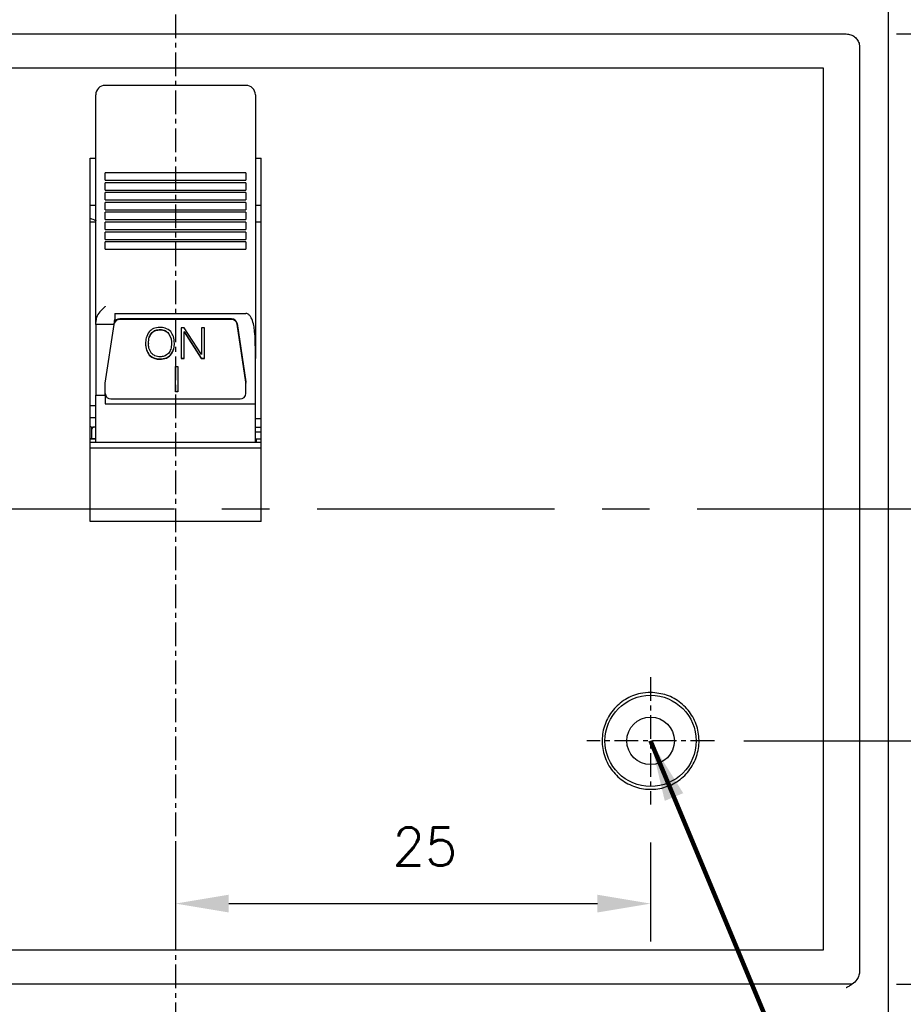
# Model space of a CAD drawing. Extents: x -26 to 1050, y -162 to 594.
# Tile 16 of 24: x 431 to 477, y 384 to 436. Entities that reach past the tile are written whole.
import ezdxf

# ---------------------------------------------------------------- set-up
doc = ezdxf.new("R2010")
doc.units = 0
doc.header["$MEASUREMENT"] = 0
doc.linetypes.add('CENTER', pattern=[2, 1.25, -0.25, 0.25, -0.25])
doc.layers.get('0').update_dxf_attribs({"linetype": 'CONTINUOUS'})
doc.layers.add('cen', color=1, linetype='CENTER')
doc.layers.add('di', color=3, linetype='CONTINUOUS')
doc.styles.add('KIM', font='ROMANS.shx', dxfattribs={"height": 5, "bigfont": 'GSG1.shx'})
doc.styles.get("Standard").update_dxf_attribs({"font": 'romans.shx', "height": 2, "bigfont": 'hgs.shx'})
doc.dimstyles.get("Standard").update_dxf_attribs({"dimscale": 0, "dimtxt": 2, "dimasz": 2, "dimexe": 0.5, "dimexo": 0.5, "dimgap": 1, "dimtad": 1, "dimdsep": 46, "dimtxsty": 'Standard', "dimcen": 0, "dimclrd": 3, "dimclre": 3, "dimclrt": 3, "dimadec": 0, "dimazin": 2, "dimtp": 0.1, "dimtm": 0.1, "dimtfac": 1, "dimtmove": 0, "dimatfit": 3, "dimfxl": 0, "dimtolj": 1, "dimarcsym": 0})
doc.dimstyles.new('STANDARD$0', dxfattribs={"dimtxt": 5, "dimasz": 5, "dimexe": 1, "dimexo": 2, "dimgap": 2, "dimtad": 1, "dimdec": 4, "dimzin": 12, "dimdsep": 46, "dimtxsty": 'KIM', "dimcen": -1, "dimdle": 0.1, "dimadec": 0, "dimazin": 0, "dimtfac": 1, "dimtdec": 4, "dimtmove": 0, "dimatfit": 3, "dimfxl": 0, "dimtolj": 1, "dimtzin": 0, "dimarcsym": 0})

# ---------------------------------------------------------------- blocks, each defined once
blk = doc.blocks.new('*D286')
at = {"layer": 'di'}
for p, q in [((477.101, 435.379), (495.922, 435.379)), ((493.922, 432.579), (493.922, 388.179)), ((477.101, 385.379), (495.922, 385.379))]:
    blk.add_line(p, q, dxfattribs=at)
for points in [[(493.456, 432.579), (494.389, 432.579), (493.922, 435.379)], [(493.456, 388.179), (494.389, 388.179), (493.922, 385.379)]]:
    blk.add_solid(points, dxfattribs=at)
at = {"layer": 'di', "insert": (490.922, 410.379), "char_height": 2, "attachment_point": 5, "rotation": 90}
blk.add_mtext('\\A1;50', dxfattribs=at)
blk = doc.blocks.new('*D287')
at = {"layer": 'di'}
for p, q in [((469.436, 450.379), (515.922, 450.379)), ((513.922, 447.579), (513.922, 373.179)), ((469.436, 370.379), (515.922, 370.379))]:
    blk.add_line(p, q, dxfattribs=at)
for points in [[(513.456, 447.579), (514.389, 447.579), (513.922, 450.379)], [(513.456, 373.179), (514.389, 373.179), (513.922, 370.379)]]:
    blk.add_solid(points, dxfattribs=at)
at = {"layer": 'di', "insert": (510.922, 410.379), "char_height": 2, "attachment_point": 5, "rotation": 90}
blk.add_mtext('\\A1;80', dxfattribs=at)
blk = doc.blocks.new('*D288')
at = {"layer": 'di'}
for p, q in [((477.96, 442.379), (505.922, 442.379)), ((503.922, 439.579), (503.922, 381.179)), ((477.96, 378.379), (505.922, 378.379))]:
    blk.add_line(p, q, dxfattribs=at)
for points in [[(503.456, 439.579), (504.389, 439.579), (503.922, 442.379)], [(503.456, 381.179), (504.389, 381.179), (503.922, 378.379)]]:
    blk.add_solid(points, dxfattribs=at)
at = {"layer": 'di', "insert": (500.922, 410.379), "char_height": 2, "attachment_point": 5, "rotation": 90}
blk.add_mtext('\\A1;64', dxfattribs=at)
blk = doc.blocks.new('*D290')
at = {"layer": 'di'}
for p, q in [((400.46, 460.379), (384.321, 460.379)), ((386.321, 457.579), (386.321, 364.679)), ((437.16, 361.879), (384.321, 361.879))]:
    blk.add_line(p, q, dxfattribs=at)
for points in [[(385.854, 457.579), (386.788, 457.579), (386.321, 460.379)], [(385.854, 364.679), (386.788, 364.679), (386.321, 361.879)]]:
    blk.add_solid(points, dxfattribs=at)
at = {"layer": 'di', "insert": (383.321, 411.479), "char_height": 2, "attachment_point": 5, "rotation": 90}
blk.add_mtext('\\A1;98.5', dxfattribs=at)
blk = doc.blocks.new('*D276')
at = {"layer": 'di'}
for p, q in [((439.16, 392.824), (439.16, 387.616)), ((464.16, 392.824), (464.16, 387.616)), ((441.96, 389.616), (461.36, 389.616))]:
    blk.add_line(p, q, dxfattribs=at)
for points in [[(441.96, 390.083), (441.96, 389.149), (439.16, 389.616)], [(461.36, 390.083), (461.36, 389.149), (464.16, 389.616)]]:
    blk.add_solid(points, dxfattribs=at)
at = {"layer": 'di', "insert": (452.283, 392.616), "char_height": 2, "attachment_point": 5}
blk.add_mtext('\\A1;25', dxfattribs=at)
blk = doc.blocks.new('*D277')
at = {"layer": 'di'}
for p, q in [((480.548, 410.379), (485.922, 410.379)), ((483.922, 407.579), (483.922, 400.979)), ((469.066, 398.179), (485.922, 398.179))]:
    blk.add_line(p, q, dxfattribs=at)
for points in [[(483.456, 407.579), (484.389, 407.579), (483.922, 410.379)], [(483.456, 400.979), (484.389, 400.979), (483.922, 398.179)]]:
    blk.add_solid(points, dxfattribs=at)
at = {"layer": 'di', "insert": (480.922, 404.279), "char_height": 2, "attachment_point": 5, "rotation": 90}
blk.add_mtext('\\A1;12.2', dxfattribs=at)
blk = doc.blocks.new('*D278')
at = {"layer": 'di'}
for p, q in [((457.015, 452.379), (526.371, 452.379)), ((524.371, 449.579), (524.371, 371.179)), ((456.936, 368.379), (526.371, 368.379))]:
    blk.add_line(p, q, dxfattribs=at)
for points in [[(523.904, 449.579), (524.837, 449.579), (524.371, 452.379)], [(523.904, 371.179), (524.837, 371.179), (524.371, 368.379)]]:
    blk.add_solid(points, dxfattribs=at)
at = {"layer": 'di', "insert": (521.371, 410.379), "char_height": 2, "attachment_point": 5, "rotation": 90}
blk.add_mtext('\\A1;84', dxfattribs=at)

msp = doc.modelspace()

# ---------------------------------------------------------------- linework, layer by layer
for p, q in [((476.66, 441.679), (476.66, 379.079)), ((403.86, 435.379), (474.46, 435.379)), ((475.16, 434.678), (475.16, 434.493)), ((475.16, 434.493), (475.16, 386.265)), ((473.26, 433.579), (405.06, 433.579)), ((473.26, 387.179), (473.26, 433.579)), ((442.86, 432.674), (435.46, 432.674)), ((434.96, 431.392), (434.96, 432.174)), ((443.36, 432.174), (443.36, 431.392)), ((434.96, 430.897), (434.96, 431.392)), ((443.36, 431.392), (443.36, 430.897)), ((434.96, 428.59), (434.96, 430.897)), ((443.36, 430.897), (443.36, 428.59)), ((434.66, 428.844), (434.96, 428.844)), ((434.66, 409.719), (434.66, 428.844)), ((434.96, 422.756), (434.96, 428.59)), ((443.36, 428.844), (443.66, 428.844)), ((443.36, 428.59), (443.36, 422.756)), ((443.66, 409.719), (443.66, 428.844)), ((442.86, 428.067), (435.46, 428.067)), ((435.46, 428.009), (435.46, 428.067)), ((435.46, 427.682), (435.46, 428.009)), ((442.86, 428.067), (442.86, 428.009)), ((442.86, 428.009), (442.86, 427.682)), ((435.46, 427.682), (442.86, 427.682)), ((442.86, 427.548), (435.46, 427.548)), ((435.46, 427.491), (435.46, 427.548)), ((435.46, 427.163), (435.46, 427.491)), ((442.86, 427.548), (442.86, 427.491)), ((442.86, 427.491), (442.86, 427.163)), ((435.46, 427.163), (442.86, 427.163)), ((442.86, 427.029), (435.46, 427.029)), ((435.46, 426.972), (435.46, 427.029)), ((435.46, 426.645), (435.46, 426.972)), ((442.86, 427.029), (442.86, 426.972)), ((442.86, 426.972), (442.86, 426.645)), ((435.46, 426.645), (442.86, 426.645)), ((442.86, 426.511), (435.46, 426.511)), ((435.46, 426.453), (435.46, 426.511)), ((435.46, 426.126), (435.46, 426.453)), ((442.86, 426.511), (442.86, 426.453)), ((442.86, 426.453), (442.86, 426.126)), ((434.96, 426.352), (434.66, 426.352)), ((435.46, 426.126), (442.86, 426.126)), ((442.86, 425.992), (435.46, 425.992)), ((435.46, 425.934), (435.46, 425.992)), ((435.46, 425.607), (435.46, 425.934)), ((442.86, 425.992), (442.86, 425.934)), ((442.86, 425.934), (442.86, 425.607)), ((443.66, 426.352), (443.36, 426.352)), ((434.96, 425.479), (434.66, 425.479)), ((435.46, 425.607), (442.86, 425.607)), ((442.86, 425.473), (435.46, 425.473)), ((435.46, 425.416), (435.46, 425.473)), ((435.46, 425.088), (435.46, 425.416)), ((442.86, 425.473), (442.86, 425.416)), ((442.86, 425.416), (442.86, 425.088)), ((443.66, 425.479), (443.36, 425.479)), ((435.46, 425.088), (442.86, 425.088)), ((442.86, 424.954), (435.46, 424.954)), ((435.46, 424.897), (435.46, 424.954)), ((435.46, 424.57), (435.46, 424.897)), ((442.86, 424.954), (442.86, 424.897)), ((442.86, 424.897), (442.86, 424.57)), ((435.46, 424.57), (442.86, 424.57)), ((442.86, 424.436), (435.46, 424.436)), ((435.46, 424.378), (435.46, 424.436)), ((435.46, 424.051), (435.46, 424.378)), ((442.86, 424.436), (442.86, 424.378)), ((442.86, 424.378), (442.86, 424.051)), ((435.46, 424.051), (442.86, 424.051)), ((434.96, 422.398), (434.96, 422.756)), ((434.96, 422.073), (434.96, 422.398)), ((443.36, 422.756), (443.36, 422.398)), ((443.36, 422.398), (443.36, 422.073)), ((434.96, 420.214), (434.96, 422.073)), ((443.36, 422.073), (443.36, 420.979)), ((443.36, 420.979), (443.36, 418.295)), ((434.96, 420.085), (434.96, 420.214)), ((435.96, 420.668), (442.86, 420.668)), ((435.96, 420.668), (435.96, 420.347)), ((442.1, 420.383), (436.22, 420.383)), ((442.1, 420.352), (436.22, 420.352)), ((435.924, 420.085), (434.96, 420.085)), ((434.96, 420.085), (434.96, 416.379)), ((435.46, 416.997), (435.924, 420.085)), ((438.347, 419.824), (438.347, 419.809)), ((439.62, 419.913), (439.453, 419.913)), ((439.453, 419.913), (439.453, 418.303)), ((439.607, 419.715), (440.514, 418.319)), ((439.607, 419.715), (439.607, 419.699)), ((439.607, 418.303), (439.607, 419.699)), ((439.607, 419.699), (440.514, 418.303)), ((440.531, 418.508), (439.62, 419.913)), ((440.685, 419.913), (440.531, 419.913)), ((440.531, 419.913), (440.531, 418.508)), ((440.685, 418.303), (440.685, 419.913)), ((442.397, 420.139), (442.857, 417.08)), ((442.857, 417.049), (442.397, 420.107)), ((437.891, 419.635), (437.891, 419.619)), ((438.791, 419.639), (438.791, 419.623)), ((437.737, 419.111), (437.737, 419.095)), ((438.947, 419.111), (438.947, 419.095)), ((437.777, 418.497), (437.777, 418.481)), ((438.342, 418.279), (438.342, 418.263)), ((438.895, 418.488), (438.895, 418.473)), ((439.453, 418.319), (439.607, 418.319)), ((439.453, 418.303), (439.607, 418.303)), ((440.514, 418.319), (440.685, 418.319)), ((440.514, 418.319), (440.514, 418.303)), ((440.514, 418.303), (440.685, 418.303)), ((443.36, 415.921), (443.36, 418.295)), ((439.157, 417.882), (439.283, 417.882)), ((439.157, 416.542), (439.157, 417.882)), ((439.283, 417.882), (439.283, 416.542)), ((435.46, 416.379), (435.46, 416.997)), ((442.86, 417.04), (442.86, 417.009)), ((442.86, 416.459), (442.86, 417.009)), ((434.96, 416.379), (435.46, 416.379)), ((434.96, 413.879), (434.96, 416.379)), ((435.46, 416.379), (435.46, 415.921)), ((435.76, 416.174), (442.56, 416.174)), ((439.283, 416.558), (439.157, 416.558)), ((439.283, 416.542), (439.157, 416.542)), ((434.66, 415.821), (434.96, 415.821)), ((435.46, 415.921), (443.36, 415.921)), ((443.36, 413.879), (443.36, 415.921)), ((434.96, 415.179), (434.66, 415.179)), ((443.66, 415.13), (443.36, 415.13)), ((434.76, 414.59), (434.76, 414.685)), ((434.76, 414.079), (434.76, 414.59)), ((434.96, 414.679), (434.81, 414.679)), ((443.36, 414.685), (443.66, 414.685)), ((434.96, 414.079), (434.66, 414.079)), ((434.66, 414.079), (434.96, 414.079)), ((443.66, 414.423), (443.36, 414.423)), ((443.36, 414.079), (443.66, 414.079)), ((443.41, 414.078), (443.41, 414.079)), ((443.41, 414.078), (443.41, 413.919)), ((443.66, 413.879), (434.66, 413.879)), ((443.66, 413.579), (434.66, 413.579)), ((443.41, 413.879), (443.41, 413.919)), ((443.66, 409.719), (434.66, 409.719)), ((405.06, 387.179), (473.26, 387.179)), ((475.16, 386.265), (475.16, 386.088)), ((475.16, 386.088), (475.16, 386.068)), ((474.774, 385.379), (403.546, 385.379))]:
    msp.add_line(p, q)
for radius in [2.4, 1.25]:
    msp.add_circle((464.16, 398.179), radius)
for centre, radius, start, end in [((435.46, 432.174), 0.5, 90, 180), ((442.86, 432.174), 0.5, 0, 90), ((436.215, 420.054), 0.298, 88.9941, 161.009), ((436.217, 420.083), 0.301, 89.327, 156.804), ((442.106, 420.088), 0.295, 9.897, 91.1658), ((442.106, 420.056), 0.295, 9.897, 91.1658), ((442.589, 417.009), 0.271, 0.0019, 8.5599), ((435.752, 416.467), 0.293, 181.5253, 271.4481), ((442.567, 416.467), 0.293, 268.5519, 358.4747), ((434.81, 414.879), 0.2, 221.4096, 270), ((434.855, 414.584), 0.095, 86.8626, 176.4742)]:
    msp.add_arc(centre, radius, start, end)
msp.add_ellipse((435.646, 420.179), major_axis=(-0.883, -6.5), ratio=0.044052, start_param=1.562329, end_param=1.602607)
for points, knots in [([(474.46, 435.379), (474.538, 435.371), (474.696, 435.356), (474.905, 435.235), (475.063, 435.058), (475.148, 434.86), (475.156, 434.73), (475.16, 434.678)], [0, 0, 0, 0, 0.214181, 0.428355, 0.642715, 0.857467, 1, 1, 1, 1]), ([(434.66, 425.677), (434.766, 425.65), (434.875, 425.622), (434.958, 425.554), (434.96, 425.552)], [0, 0, 0, 0, 0.975376, 1, 1, 1, 1]), ([(435.46, 421.046), (435.459, 421.045), (435.359, 420.95), (435.183, 420.779), (434.994, 420.494), (434.97, 420.299), (434.96, 420.214)], [0, 0, 0, 0, 0.004478, 0.414212, 0.745066, 1, 1, 1, 1]), ([(443.36, 418.295), (443.361, 418.611), (443.363, 419.086), (443.335, 419.671), (443.282, 420.054), (443.209, 420.321), (443.109, 420.508), (443.031, 420.601), (442.948, 420.653), (442.893, 420.667), (442.865, 420.668), (442.86, 420.668)], [0, 0, 0, 0, 0.373882, 0.561277, 0.690649, 0.830333, 0.884088, 0.938167, 0.968206, 0.994093, 1, 1, 1, 1]), ([(437.775, 419.711), (437.71, 419.604), (437.593, 419.411), (437.586, 419.19), (437.583, 419.092)], [0, 0, 0, 0, 0.558164, 1, 1, 1, 1]), ([(438.342, 419.934), (438.221, 419.926), (438.004, 419.911), (437.845, 419.772), (437.775, 419.711)], [0, 0, 0, 0, 0.560206, 1, 1, 1, 1]), ([(437.891, 419.635), (437.924, 419.669), (437.989, 419.736), (438.147, 419.81), (438.271, 419.819), (438.347, 419.824)], [0, 0, 0, 0, 0.280171, 0.560364, 1, 1, 1, 1]), ([(437.891, 419.619), (437.924, 419.653), (437.989, 419.72), (438.147, 419.794), (438.271, 419.803), (438.347, 419.809)], [0, 0, 0, 0, 0.280171, 0.560364, 1, 1, 1, 1]), ([(438.904, 419.714), (438.813, 419.787), (438.649, 419.919), (438.436, 419.929), (438.342, 419.934)], [0, 0, 0, 0, 0.557806, 1, 1, 1, 1]), ([(438.347, 419.824), (438.443, 419.816), (438.615, 419.803), (438.737, 419.689), (438.791, 419.639)], [0, 0, 0, 0, 0.559821, 1, 1, 1, 1]), ([(438.347, 419.809), (438.443, 419.801), (438.615, 419.787), (438.737, 419.673), (438.791, 419.623)], [0, 0, 0, 0, 0.559821, 1, 1, 1, 1]), ([(439.101, 419.094), (439.096, 419.219), (439.087, 419.443), (438.96, 419.631), (438.904, 419.714)], [0, 0, 0, 0, 0.560689, 1, 1, 1, 1]), ([(437.737, 419.111), (437.741, 419.216), (437.748, 419.403), (437.847, 419.564), (437.891, 419.635)], [0, 0, 0, 0, 0.560727, 1, 1, 1, 1]), ([(437.737, 419.095), (437.741, 419.2), (437.748, 419.388), (437.847, 419.549), (437.891, 419.619)], [0, 0, 0, 0, 0.560727, 1, 1, 1, 1]), ([(438.791, 419.639), (438.845, 419.547), (438.94, 419.382), (438.945, 419.194), (438.947, 419.111)], [0, 0, 0, 0, 0.558165, 1, 1, 1, 1]), ([(438.791, 419.623), (438.845, 419.531), (438.94, 419.366), (438.945, 419.178), (438.947, 419.095)], [0, 0, 0, 0, 0.558165, 1, 1, 1, 1]), ([(437.583, 419.108), (437.588, 418.984), (437.597, 418.763), (437.722, 418.578), (437.777, 418.497)], [0, 0, 0, 0, 0.560644, 1, 1, 1, 1]), ([(437.583, 419.092), (437.588, 418.968), (437.597, 418.747), (437.722, 418.563), (437.777, 418.481)], [0, 0, 0, 0, 0.5606441, 1, 1, 1, 1]), ([(437.9, 418.569), (437.844, 418.66), (437.745, 418.824), (437.739, 419.012), (437.737, 419.095)], [0, 0, 0, 0, 0.558084, 1, 1, 1, 1]), ([(438.947, 419.095), (438.943, 418.99), (438.935, 418.801), (438.832, 418.641), (438.786, 418.571)], [0, 0, 0, 0, 0.560621, 1, 1, 1, 1]), ([(438.895, 418.488), (438.965, 418.595), (439.091, 418.786), (439.098, 419.01), (439.101, 419.11)], [0, 0, 0, 0, 0.557958, 1, 1, 1, 1]), ([(438.895, 418.473), (438.965, 418.579), (439.091, 418.77), (439.098, 418.995), (439.101, 419.094)], [0, 0, 0, 0, 0.5579583, 1, 1, 1, 1]), ([(437.777, 418.497), (437.87, 418.424), (438.035, 418.293), (438.248, 418.283), (438.342, 418.279)], [0, 0, 0, 0, 0.557825, 1, 1, 1, 1]), ([(437.777, 418.481), (437.87, 418.408), (438.035, 418.278), (438.248, 418.268), (438.342, 418.263)], [0, 0, 0, 0, 0.557825, 1, 1, 1, 1]), ([(438.347, 418.388), (438.251, 418.396), (438.079, 418.409), (437.955, 418.52), (437.9, 418.569)], [0, 0, 0, 0, 0.55993, 1, 1, 1, 1]), ([(438.342, 418.279), (438.459, 418.287), (438.669, 418.302), (438.826, 418.431), (438.895, 418.488)], [0, 0, 0, 0, 0.560065, 1, 1, 1, 1]), ([(438.342, 418.263), (438.459, 418.271), (438.669, 418.286), (438.826, 418.416), (438.895, 418.473)], [0, 0, 0, 0, 0.560065, 1, 1, 1, 1]), ([(438.786, 418.571), (438.716, 418.511), (438.589, 418.403), (438.421, 418.393), (438.347, 418.388)], [0, 0, 0, 0, 0.558064, 1, 1, 1, 1]), ([(464.16, 400.729), (464.447, 400.701), (465.02, 400.644), (465.783, 400.205), (466.363, 399.557), (466.695, 398.749), (466.741, 397.878), (466.496, 397.04), (465.988, 396.331), (465.273, 395.83), (464.433, 395.594), (463.562, 395.65), (462.759, 395.99), (462.113, 396.577), (461.698, 397.345), (461.561, 398.207), (461.717, 399.065), (462.148, 399.825), (462.806, 400.395), (463.516, 400.688), (463.981, 400.718), (464.16, 400.729)], [0, 0, 0, 0, 0.053685, 0.107369, 0.161055, 0.214743, 0.268434, 0.322128, 0.375823, 0.429516, 0.483203, 0.536885, 0.590567, 0.64425, 0.697939, 0.751633, 0.805328, 0.859021, 0.912711, 0.966399, 1, 1, 1, 1]), ([(475.16, 386.068), (475.153, 385.992), (475.138, 385.831), (475.009, 385.585), (474.822, 385.404), (474.65, 385.296), (474.545, 385.236), (474.49, 385.207), (474.461, 385.192), (474.46, 385.191)], [0, 0, 0, 0, 0.192279, 0.405747, 0.688929, 0.841703, 0.918598, 0.995531, 1, 1, 1, 1])]:
    msp.add_open_spline(points, degree=3, knots=knots)
at = {"layer": 'cen'}
for p, q in [((439.16, 464.409), (439.16, 359.399)), ((464.16, 401.534), (464.16, 394.824)), ((467.515, 398.179), (460.805, 398.179))]:
    msp.add_line(p, q, dxfattribs=at)
at = {"layer": 'cen', "ltscale": 10}
msp.add_line((479.105, 410.379), (399.214, 410.379), dxfattribs=at)

# ---------------------------------------------------------------- dimensions: what is measured, and where the dimension line sits
at = {"layer": 'di'}
for base, p1, p2, angle, override, picture, middle in [((386.321, 361.879), (402.46, 460.379), (439.16, 361.879), 90, {"dimtxt": 3, "dimasz": 2.8, "dimexe": 2, "dimdec": 2, "dimzin": 8, "dimtxsty": 'Standard', "dimcen": 0, "dimclrd": 256, "dimclre": 256, "dimclrt": 256, "dimadec": 2, "dimazin": 2, "dimtfac": 0.6, "dimtdec": 2, "dimtzin": 8, "dimlwd": 65535, "dimlwe": 65535, "dimarcsym": 1}, '*D290', (386.321, 411.479)), ((524.371, 368.379), (455.015, 452.379), (454.936, 368.379), 270, {"dimtxt": 3, "dimasz": 2.8, "dimexe": 2, "dimdec": 2, "dimzin": 8, "dimtxsty": 'Standard', "dimcen": 0, "dimclrd": 256, "dimclre": 256, "dimclrt": 256, "dimadec": 2, "dimazin": 2, "dimtfac": 0.6, "dimtdec": 2, "dimtmove": 0, "dimtzin": 8, "dimlwd": 65535, "dimlwe": 65535, "dimarcsym": 1}, '*D278', (524.371, 410.379)), ((513.922, 370.379), (467.436, 450.379), (467.436, 370.379), 270, {"dimtxt": 3, "dimasz": 2.8, "dimexe": 2, "dimdec": 2, "dimzin": 8, "dimtxsty": 'Standard', "dimcen": 0, "dimclrd": 256, "dimclre": 256, "dimclrt": 256, "dimadec": 2, "dimazin": 2, "dimtfac": 0.6, "dimtdec": 2, "dimtmove": 0, "dimtzin": 8, "dimlwd": 65535, "dimlwe": 65535, "dimarcsym": 1}, '*D287', (513.922, 410.379)), ((503.922, 378.379), (475.96, 442.379), (475.96, 378.379), 270, {"dimtxt": 3, "dimasz": 2.8, "dimexe": 2, "dimdec": 2, "dimzin": 8, "dimtxsty": 'Standard', "dimcen": 0, "dimclrd": 256, "dimclre": 256, "dimclrt": 256, "dimadec": 2, "dimazin": 2, "dimtfac": 0.6, "dimtdec": 2, "dimtmove": 0, "dimtzin": 8, "dimlwd": 65535, "dimlwe": 65535, "dimarcsym": 1}, '*D288', (503.922, 410.379)), ((493.922, 385.379), (475.101, 435.379), (475.101, 385.379), 270, {"dimtxt": 3, "dimasz": 2.8, "dimexe": 2, "dimdec": 2, "dimzin": 8, "dimtxsty": 'Standard', "dimcen": 0, "dimclrd": 256, "dimclre": 256, "dimclrt": 256, "dimadec": 2, "dimazin": 2, "dimtfac": 0.6, "dimtdec": 2, "dimtmove": 0, "dimtzin": 8, "dimlwd": 65535, "dimlwe": 65535, "dimarcsym": 1}, '*D286', (493.922, 410.379)), ((483.922, 398.179), (478.548, 410.379), (467.066, 398.179), 270, {"dimtxt": 3, "dimasz": 2.8, "dimexe": 2, "dimdec": 2, "dimzin": 8, "dimtxsty": 'Standard', "dimcen": 0, "dimclrd": 256, "dimclre": 256, "dimclrt": 256, "dimadec": 2, "dimazin": 2, "dimtfac": 0.6, "dimtdec": 2, "dimtmove": 0, "dimtzin": 8, "dimlwd": 65535, "dimlwe": 65535, "dimarcsym": 1}, '*D277', (483.922, 404.279))]:
    dim = msp.add_linear_dim(base=base, p1=p1, p2=p2, angle=angle, dimstyle='STANDARD$0', override=override, dxfattribs=at)
    dim.commit()
    dim.dimension.update_dxf_attribs({"geometry": picture, "text_midpoint": middle, "dimtype": 160})
dim = msp.add_linear_dim(base=(464.16, 389.616), p1=(439.16, 394.824), p2=(464.16, 394.824), dimstyle='STANDARD$0', override={"dimtxt": 3, "dimasz": 2.8, "dimexe": 2, "dimdec": 2, "dimzin": 8, "dimtxsty": 'Standard', "dimcen": 0, "dimclrd": 256, "dimclre": 256, "dimclrt": 256, "dimadec": 2, "dimazin": 2, "dimtfac": 0.6, "dimtdec": 2, "dimtzin": 8, "dimlwd": 65535, "dimlwe": 65535, "dimarcsym": 1}, dxfattribs=at)
dim.commit()
dim.dimension.update_dxf_attribs({"geometry": '*D276', "text_midpoint": (452.283, 389.616), "dimtype": 160})

# ---------------------------------------------------------------- leaders
at = {"layer": 'di', "annotation_type": 0, "has_hookline": 1, "hookline_direction": 0, "text_width": 20.992}
msp.add_leader([(464.16, 398.179), (484.76, 348.758), (487.96, 348.758)], dimstyle='Standard', override={"dimscale": 1, "dimtxt": 4, "dimasz": 3.2, "dimexe": 2, "dimexo": 2, "dimgap": 2, "dimclrd": 256, "dimclre": 256, "dimclrt": 256, "dimadec": 2, "dimtfac": 0.6, "dimlwd": 65535, "dimlwe": 65535, "dimarcsym": 1}, dxfattribs=at)

doc.saveas('drawing.dxf')
